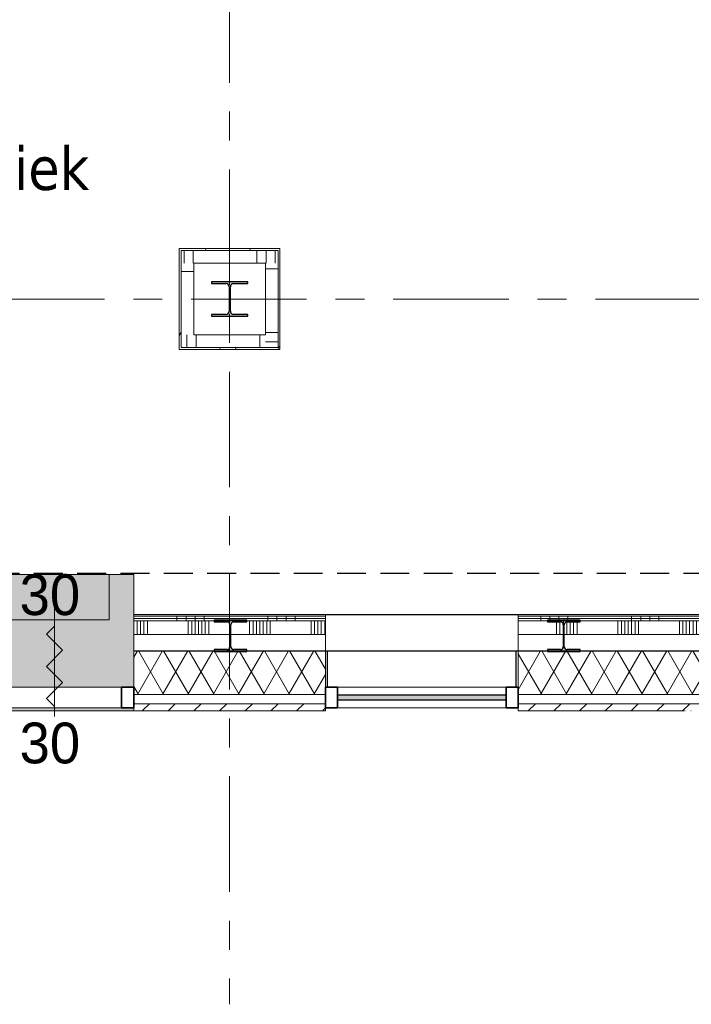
# Model space of a CAD drawing. Extents: x 2744 to 57639, y 3641 to 38820.
# Tile 139 of 179: x 47362 to 51055, y 15454 to 20863. Entities that reach past the tile are written whole.
import ezdxf

# ---------------------------------------------------------------- set-up
doc = ezdxf.new("R2010")
doc.units = 0
doc.header["$LTSCALE"] = 50
doc.linetypes.add('HIDDEN2', pattern=[4.7625, 3.175, -1.5875])
doc.linetypes.add('stramien', pattern=[22.225, 12.7, -3.175, 3.175, -3.175])
doc.layers.get('0').update_dxf_attribs({"linetype": 'CONTINUOUS'})
for name, color, linetype, lineweight in [('A-ANNO-NOTE', 8, 'CONTINUOUS', 18), ('A-AREA-IDEN', 8, 'CONTINUOUS', 18), ('A-FLOR-OTLN', 8, 'CONTINUOUS', 18), ('A-FLOR-PATT', 8, 'CONTINUOUS', 18), ('A-GENM', 8, 'CONTINUOUS', 18), ('A-GLAZ', 8, 'CONTINUOUS', 25), ('A-GLAZ-CWMG', 8, 'CONTINUOUS', 18), ('A-WALL', 8, 'CONTINUOUS', 25), ('A-WALL-PATT', 8, 'CONTINUOUS', 50), ('I-WALL', 8, 'CONTINUOUS', 25), ('S-COLS', 8, 'CONTINUOUS', 18), ('S-GRID', 8, 'CONTINUOUS', 18)]:
    doc.layers.add(name, color=color, linetype=linetype, lineweight=lineweight)
doc.styles.add('Frutiger_5', font='txt', dxfattribs={"height": 2.238861})
doc.styles.add('Tahoma_1', font='TAHOMA.TTF', dxfattribs={"height": 238.040123})
pattern_1 = [(270, (48876.6, 17595.2), (500, 2e-12), []), (270, (48826.6, 17595.2), (500, 2e-12), []), (270, (48776.6, 17595.2), (500, 2e-12), []), (270, (48726.6, 17595.2), (500, 2e-12), [])]

# ---------------------------------------------------------------- blocks, each defined once
blk = doc.blocks.new('10844_ABT model nieuw_export 08-11-2012_rvt-1-Plotview 4e Verdieping - schaal 1 op 100')
at = {"layer": 'S-COLS', "lineweight": 5}
for points in [[(48617.5, 19233.2), (48617.5, 19243.2), (48538.8, 19243.2), (48526, 19248.5), (48520.8, 19261.2), (48520.8, 19395.2), (48526, 19407.9), (48538.8, 19413.2), (48617.5, 19413.2), (48617.5, 19423.2), (48417.5, 19423.2), (48417.5, 19413.2), (48496.3, 19413.2), (48509, 19407.9), (48514.3, 19395.2), (48514.3, 19261.2), (48509, 19248.5), (48496.3, 19243.2), (48417.5, 19243.2), (48417.5, 19233.2)], [(48430.8, 17392.7), (48610.8, 17392.7), (48610.8, 17402.2), (48538.8, 17402.2), (48528.2, 17406.6), (48523.8, 17417.2), (48523.8, 17539.2), (48528.2, 17549.8), (48538.8, 17554.2), (48610.8, 17554.2), (48610.8, 17563.7), (48430.8, 17563.7), (48430.8, 17554.2), (48502.8, 17554.2), (48513.4, 17549.8), (48517.8, 17539.2), (48517.8, 17417.2), (48513.4, 17406.6), (48502.8, 17402.2), (48430.8, 17402.2)], [(50443.8, 17392.7), (50443.8, 17402.2), (50371.8, 17402.2), (50361.2, 17406.6), (50356.8, 17417.2), (50356.8, 17539.2), (50361.2, 17549.8), (50371.8, 17554.2), (50443.8, 17554.2), (50443.8, 17563.7), (50263.8, 17563.7), (50263.8, 17554.2), (50335.8, 17554.2), (50346.4, 17549.8), (50350.8, 17539.2), (50350.8, 17417.2), (50346.4, 17406.6), (50335.8, 17402.2), (50263.8, 17402.2), (50263.8, 17392.7)]]:
    blk.add_hatch(color=256, dxfattribs=at).paths.add_polyline_path(points, flags=0)
at = {"layer": 'S-COLS', "color": 0, "lineweight": 25}
for p, q in [((48617.5, 19423.2), (48417.5, 19423.2)), ((48417.5, 19423.2), (48417.5, 19413.2)), ((48617.5, 19413.2), (48617.5, 19423.2)), ((48417.5, 19413.2), (48496.3, 19413.2)), ((48514.3, 19395.2), (48514.3, 19261.2)), ((48520.8, 19261.2), (48520.8, 19395.2)), ((48538.8, 19413.2), (48617.5, 19413.2)), ((48496.3, 19243.2), (48417.5, 19243.2)), ((48417.5, 19243.2), (48417.5, 19233.2)), ((48417.5, 19233.2), (48617.5, 19233.2)), ((48617.5, 19243.2), (48538.8, 19243.2)), ((48617.5, 19233.2), (48617.5, 19243.2)), ((48610.8, 17563.7), (48430.8, 17563.7)), ((48430.8, 17563.7), (48430.8, 17554.2)), ((48430.8, 17554.2), (48502.8, 17554.2)), ((48517.8, 17539.2), (48517.8, 17417.2)), ((48523.8, 17417.2), (48523.8, 17539.2)), ((48538.8, 17554.2), (48610.8, 17554.2)), ((48610.8, 17554.2), (48610.8, 17563.7)), ((50443.8, 17563.7), (50263.8, 17563.7)), ((50263.8, 17563.7), (50263.8, 17554.2)), ((50263.8, 17554.2), (50335.8, 17554.2)), ((50350.8, 17539.2), (50350.8, 17417.2)), ((50356.8, 17417.2), (50356.8, 17539.2)), ((50371.8, 17554.2), (50443.8, 17554.2)), ((50443.8, 17554.2), (50443.8, 17563.7)), ((48430.8, 17402.2), (48430.8, 17392.7)), ((48502.8, 17402.2), (48430.8, 17402.2)), ((48430.8, 17392.7), (48610.8, 17392.7)), ((48610.8, 17402.2), (48538.8, 17402.2)), ((48610.8, 17392.7), (48610.8, 17402.2)), ((50263.8, 17402.2), (50263.8, 17392.7)), ((50335.8, 17402.2), (50263.8, 17402.2)), ((50263.8, 17392.7), (50443.8, 17392.7)), ((50443.8, 17402.2), (50371.8, 17402.2)), ((50443.8, 17392.7), (50443.8, 17402.2))]:
    blk.add_line(p, q, dxfattribs=at)
for centre, radius, start, end in [((48496.3, 19395.2), 18, 0, 90), ((48538.8, 19395.2), 18, 90, 180), ((48496.3, 19261.2), 18, 270, 0), ((48538.8, 19261.2), 18, 180, 270), ((48502.8, 17539.2), 15, 0, 90), ((48538.8, 17539.2), 15, 90, 180), ((50335.8, 17539.2), 15, 0, 90), ((50371.8, 17539.2), 15, 90, 180), ((48502.8, 17417.2), 15, 270, 0), ((48538.8, 17417.2), 15, 180, 270), ((50335.8, 17417.2), 15, 270, 0), ((50371.8, 17417.2), 15, 180, 270)]:
    blk.add_arc(centre, radius, start, end, dxfattribs=at)
blk = doc.blocks.new('23_KU_hellingbaan en trapje luchtbrug1 - 23_KU_hellingbaan en trapje luchtbrug-1000597-Plotview 4e Verdieping - schaal 1 op 100')
at = {"layer": 'A-FLOR-PATT'}
h = blk.add_hatch(color=256, dxfattribs=at)
h.paths.add_polyline_path([(47989.6, 17065.2), (47989.6, 17082.2), (46320.6, 17082.2), (46320.6, 17065.2), (47922.6, 17065.2)], flags=0)
h.paths.add_polyline_path([(47492.4, 17196.2), (47989.6, 17196.2), (47989.6, 17814.2), (47855.1, 17814.2), (47855.1, 17565.2), (46470.9, 17565.2), (46470.9, 17814.2), (46320.6, 17814.2), (46320.6, 17196.2), (47173.1, 17196.2)], flags=0)
blk.add_hatch(color=256, dxfattribs=at).paths.add_polyline_path([(47855.1, 17565.2), (47855.1, 17814.2), (47237.9, 17814.2), (47235.5, 17795.3), (47228, 17777.2), (47216, 17761.7), (47200.5, 17749.8), (47182.4, 17742.3), (47163, 17739.7), (47143.6, 17742.3), (47125.5, 17749.8), (47110, 17761.7), (47098.1, 17777.2), (47090.6, 17795.3), (47088, 17814.2), (46470.9, 17814.2), (46470.9, 17565.2), (47487.9, 17565.2)], flags=0)
at = {"layer": 'A-FLOR-OTLN'}
for p, q in [((46470.9, 17814.2), (46320.6, 17814.2)), ((46320.6, 17814.2), (46320.6, 17595.2)), ((46470.9, 17565.2), (46470.9, 17814.2)), ((46470.9, 17814.2), (47088.2, 17814.2)), ((47237.9, 17814.2), (47855.1, 17814.2)), ((47989.6, 17814.2), (47855.1, 17814.2)), ((47855.1, 17814.2), (47855.1, 17565.2)), ((47989.6, 17595.2), (47989.6, 17814.2)), ((47855.1, 17565.2), (46470.9, 17565.2)), ((46320.6, 17065.2), (46470.9, 17065.2)), ((46470.9, 17065.2), (47855.1, 17065.2)), ((47855.1, 17065.2), (47989.6, 17065.2))]:
    blk.add_line(p, q, dxfattribs=at)
blk = doc.blocks.new('42_KA leemstuc betonkolomafwerking - Type-V37-Plotview 4e Verdieping - schaal 1 op 100')
at = {"layer": 'A-GENM'}
h = blk.add_hatch(dxfattribs=at)
h.set_pattern_fill('FP_134', color=256, style=0, pattern_type=2)
h.set_pattern_definition([(0, (-48516.6, -19328.2), (406.4, 101.6), [33.528, -271.272, 33.528, -1896.872]), (0, (-48516.6, -19328.2), (406.4, 101.6), [-338.328, -271.272, 33.528, -576.072, -1016]), (0, (-48516.6, -19328.2), (406.4, 101.6), [-1219.2, 33.528, -271.272, 33.528, -677.672]), (0, (-48516.6, -19328.2), (406.4, 101.6), [-1557.528, -169.672, 33.528, -474.472]), (120, (-48364.2, -19277.4), (-291.18818, 301.15272), [33.528, -271.272, 33.528, -1896.872]), (120, (-48364.2, -19277.4), (-291.18818, 301.15272), [-338.328, -271.272, 33.528, -576.072, -1016]), (120, (-48364.2, -19277.4), (-291.18818, 301.15272), [-1219.2, 33.528, -271.272, 33.528, -677.672]), (120, (-48364.2, -19277.4), (-291.18818, 301.15272), [-1557.528, -169.672, 33.528, -474.472]), (240, (-48313.4, -19074.2), (-115.21182, -402.75272), [33.528, -271.272, 33.528, -1896.872]), (240, (-48313.4, -19074.2), (-115.21182, -402.75272), [-338.328, -271.272, 33.528, -576.072, -1016]), (240, (-48313.4, -19074.2), (-115.21182, -402.75272), [-1219.2, 33.528, -271.272, 33.528, -677.672]), (240, (-48313.4, -19074.2), (-115.21182, -402.75272), [-1557.528, -169.672, 33.528, -474.472])])
h.paths.add_polyline_path([(277, -277), (277, 277), (-277, 277), (-277, -277)], flags=0)
h.paths.add_polyline_path([(267, -267), (-267, -267), (-267, 267), (267, 267), (267, -125.1)], flags=0)
for p, q in [((277, 277), (-277, 277)), ((-277, 277), (-277, -277)), ((277, -277), (277, 277)), ((-267, 267), (267, 267)), ((-267, -267), (-267, 267)), ((267, 267), (267, -267)), ((267, -267), (-267, -267)), ((-277, -277), (277, -277))]:
    blk.add_line(p, q, dxfattribs=at)
blk = doc.blocks.new('Rectangular Mullion - 30_3B_rechthoek-12381452-Plotview 4e Verdieping - schaal 1 op 100')
at = {"layer": 'A-GLAZ-CWMG', "lineweight": 35}
for p, q in [((-67, 57), (0, 57)), ((-67, -57), (-67, 57)), ((0, 57), (0, -57)), ((0, -57), (-67, -57))]:
    blk.add_line(p, q, dxfattribs=at)
blk = doc.blocks.new('System Panel - 31_3B_glas-12381428-Plotview 4e Verdieping - schaal 1 op 100')
at = {"layer": 'A-GLAZ', "lineweight": 18}
blk.add_hatch(color=256, dxfattribs=at).paths.add_polyline_path([(463, -12.5), (463, 12.5), (-463, 12.5), (-463, -12.5), (-189.9, -12.5)], flags=0)
at = {"layer": 'A-GLAZ'}
for p, q in [((463, 12.5), (-463, 12.5)), ((-463, 12.5), (-463, -12.5)), ((463, -12.5), (463, 12.5)), ((-463, -12.5), (463, -12.5))]:
    blk.add_line(p, q, dxfattribs=at)
blk = doc.blocks.new('Rectangular Mullion - 30_3B_rechthoek-7655491-Plotview 4e Verdieping - schaal 1 op 100')
at = {"layer": 'A-GLAZ-CWMG'}
for p, q in [((50036.6, 17196.2), (49110.6, 17196.2)), ((50036.6, 17082.2), (49110.6, 17082.2))]:
    blk.add_line(p, q, dxfattribs=at)
blk = doc.blocks.new('Rectangular Mullion - 30_3B_rechthoek-V66-Plotview 4e Verdieping - schaal 1 op 100')
at = {"layer": 'A-GLAZ-CWMG', "lineweight": 35}
for p, q in [((-67, 57), (0, 57)), ((-67, -57), (-67, 57)), ((0, 57), (0, -57)), ((0, -57), (-67, -57))]:
    blk.add_line(p, q, dxfattribs=at)
blk = doc.blocks.new('Rectangular Mullion - 30_3B_rechthoek-V67-Plotview 4e Verdieping - schaal 1 op 100')
at = {"layer": 'A-GLAZ-CWMG', "lineweight": 35}
for p, q in [((0, 57), (-67, 57)), ((-67, 57), (-67, -57)), ((0, -57), (0, 57)), ((-67, -57), (0, -57))]:
    blk.add_line(p, q, dxfattribs=at)
blk = doc.blocks.new('Rectangular Mullion - 30_3B_rechthoek-12303931-Plotview 4e Verdieping - schaal 1 op 100')
at = {"layer": 'A-GLAZ-CWMG'}
for p, q in [((47922.6, 17196.2), (47173.1, 17196.2)), ((47922.6, 17082.2), (47173.1, 17082.2))]:
    blk.add_line(p, q, dxfattribs=at)
blk = doc.blocks.new('65_KU_symbool 30m zelfsluitend - 65_KU_symbool 30m zelfsluitend-3668478-Plotview 4e Verdieping - schaal 1 op 100')
at = {"layer": 'A-ANNO-NOTE'}
for p, q in [((0, 2.75), (0, -3.447)), ((0, 2.21), (0.442, 1.768)), ((0.442, 1.768), (-0.442, 0.884)), ((-0.442, 0.884), (0.442, 0)), ((0.442, 0), (-0.442, -0.884)), ((-0.442, -0.884), (0.442, -1.768)), ((0.442, -1.768), (0, -2.21))]:
    blk.add_line(p, q, dxfattribs=at)
at = {"layer": 'A-ANNO-NOTE', "char_height": 2.2389, "width": 4.176, "attachment_point": 1, "rotation": 180, "line_spacing_factor": 1.017696, "style": 'Frutiger_5'}
for insert in [(1.922, 3.086), (1.922, -5.059)]:
    blk.add_mtext('30', dxfattribs=dict(at, insert=insert))
blk = doc.blocks.new('Onderlegger 4e verdieping')
at = {"layer": 'A-WALL-PATT', "lineweight": 18}
h = blk.add_hatch(dxfattribs=at)
h.set_pattern_fill('FP_114', color=256, angle=-270, style=0, pattern_type=2)
h.set_pattern_definition([(270, (48316.6, 19595.2), (500, 3e-14), []), (270, (48266.6, 19595.2), (500, 3e-14), []), (270, (48216.6, 19595.2), (500, 3e-14), []), (270, (48166.6, 19595.2), (500, 3e-14), [])])
h.paths.add_polyline_path([(48713.6, 19525.2), (48783.6, 19525.2), (48783.6, 19595.2), (48249.6, 19595.2), (48249.6, 19525.2), (48319.6, 19525.2)], flags=0)
h = blk.add_hatch(dxfattribs=at)
h.set_pattern_fill('FP_117', color=256, angle=90, style=0, pattern_type=2)
h.set_pattern_definition([(0, (48249.6, 19128.2), (0, 500), []), (0, (48249.6, 19078.2), (0, 500), []), (0, (48249.6, 19028.2), (0, 500), []), (0, (48249.6, 18978.2), (0, 500), [])])
h.paths.add_polyline_path([(48319.6, 19131.2), (48319.6, 19525.2), (48249.6, 19525.2), (48249.6, 19131.2)], flags=0)
h = blk.add_hatch(dxfattribs=at)
h.set_pattern_fill('FP_115', color=256, angle=90, style=0, pattern_type=2)
h.set_pattern_definition([(180, (48783.6, 19493.2), (-6e-14, -500), []), (180, (48783.6, 19543.2), (-6e-14, -500), []), (180, (48783.6, 19593.2), (-6e-14, -500), []), (180, (48783.6, 19643.2), (-6e-14, -500), [])])
h.paths.add_polyline_path([(48783.6, 19061.2), (48783.6, 19525.2), (48713.6, 19525.2), (48713.6, 19061.2)], flags=0)
h = blk.add_hatch(dxfattribs=at)
h.set_pattern_fill('FP_116', color=256, angle=90, style=0, pattern_type=2)
h.set_pattern_definition([(90, (48681.6, 19061.2), (-500, 3e-14), []), (90, (48731.6, 19061.2), (-500, 3e-14), []), (90, (48781.6, 19061.2), (-500, 3e-14), []), (90, (48831.6, 19061.2), (-500, 3e-14), [])])
h.paths.add_polyline_path([(48713.6, 19061.2), (48713.6, 19131.2), (48249.6, 19131.2), (48249.6, 19061.2)], flags=0)
at = {"layer": 'A-WALL-PATT', "lineweight": 5}
h = blk.add_hatch(color=256, dxfattribs=at)
h.paths.add_polyline_path([(54306.6, 17585.2), (54306.6, 17595.2), (50103.6, 17595.2), (50103.6, 17585.2), (54123.2, 17585.2)], flags=0)
h.paths.add_polyline_path([(47989.6, 17585.2), (49043.6, 17585.2), (49043.6, 17595.2), (47989.6, 17595.2)], flags=0)
h.paths.add_polyline_path([(46224, 17585.2), (46320.6, 17585.2), (46320.6, 17595.2), (45266.6, 17595.2), (45266.6, 17585.2), (45592, 17585.2)], flags=0)
at = {"layer": 'A-WALL-PATT', "lineweight": 18}
h = blk.add_hatch(dxfattribs=at)
h.set_pattern_fill('FP_252', color=256, angle=-270, style=0, pattern_type=2)
h.set_pattern_definition(pattern_1)
h.paths.add_polyline_path([(54326.6, 17572.7), (54326.6, 17585.2), (50103.6, 17585.2), (50103.6, 17572.7), (54123.2, 17572.7)], flags=0)
h.paths.add_polyline_path([(47989.6, 17572.7), (49043.6, 17572.7), (49043.6, 17585.2), (47989.6, 17585.2)], flags=0)
h.paths.add_polyline_path([(45592, 17572.7), (46320.6, 17572.7), (46320.6, 17585.2), (45266.6, 17585.2), (45266.6, 17572.7)], flags=0)
h = blk.add_hatch(dxfattribs=at)
h.set_pattern_fill('FP_252', color=256, angle=-270, style=0, pattern_type=2)
h.set_pattern_definition(pattern_1)
h.paths.add_polyline_path([(54326.6, 17560.2), (54326.6, 17572.7), (50103.6, 17572.7), (50103.6, 17560.2), (54123.2, 17560.2)], flags=0)
h.paths.add_polyline_path([(49043.6, 17560.2), (49043.6, 17572.7), (47989.6, 17572.7), (47989.6, 17560.2), (48119.8, 17560.2)], flags=0)
h.paths.add_polyline_path([(46224, 17560.2), (46320.6, 17560.2), (46320.6, 17572.7), (45266.6, 17572.7), (45266.6, 17560.2), (45592, 17560.2)], flags=0)
h = blk.add_hatch(dxfattribs=at)
h.set_pattern_fill('FP_253', color=256, angle=-270, style=0, pattern_type=2)
h.set_pattern_definition([(270, (49076.6, 17595.2), (337.5, 1e-12), []), (270, (49057.85, 17595.2), (337.5, 1e-12), []), (270, (49039.1, 17595.2), (337.5, 1e-12), []), (270, (49020.35, 17595.2), (337.5, 1e-12), []), (270, (49001.6, 17595.2), (337.5, 1e-12), []), (270, (48982.85, 17595.2), (337.5, 1e-12), []), (270, (48964.1, 17595.2), (337.5, 1e-12), [])])
h.paths.add_polyline_path([(54596.6, 17485.2), (54596.6, 17560.2), (50103.6, 17560.2), (50103.6, 17485.2), (54439.2, 17485.2)], flags=0)
h.paths.add_polyline_path([(47989.6, 17485.2), (49043.6, 17485.2), (49043.6, 17560.2), (47989.6, 17560.2)], flags=0)
h.paths.add_polyline_path([(45592, 17485.2), (46320.6, 17485.2), (46320.6, 17560.2), (45266.6, 17560.2), (45266.6, 17485.2)], flags=0)
h = blk.add_hatch(dxfattribs=at)
h.set_pattern_fill('FP_419', color=256, angle=60, style=0, pattern_type=2)
h.set_pattern_definition([(60, (0, 0), (-103.92305, 60), []), (120, (0, 0), (-103.92305, -60), [])])
h.paths.add_polyline_path([(54439.2, 17155.2), (54596.6, 17155.2), (54596.6, 17395.2), (50103.6, 17395.2), (50103.6, 17155.2), (54436.6, 17155.2)], flags=0)
h.paths.add_polyline_path([(49043.6, 17155.2), (49043.6, 17395.2), (47989.6, 17395.2), (47989.6, 17155.2), (48119.8, 17155.2)], flags=0)
h.paths.add_polyline_path([(46320.6, 17155.2), (46320.6, 17395.2), (45266.6, 17395.2), (45266.6, 17155.2), (45592, 17155.2)], flags=0)
h.paths.add_polyline_path([(41686.6, 17155.2), (41686.6, 17395.2), (36786.6, 17395.2), (36786.6, 17155.2), (40536.5, 17155.2)], flags=0)
h.paths.add_polyline_path([(43721.6, 17155.2), (43721.6, 17395.2), (42746.6, 17395.2), (42746.6, 17155.2), (43064.3, 17155.2)], flags=0)
h = blk.add_hatch(dxfattribs=at)
h.set_pattern_fill('FP_417', color=256, style=0, pattern_type=2)
h.set_pattern_definition([(45, (0, 0), (-70.71068, 70.71068), [])])
h.paths.add_polyline_path([(53807.3, 17065.2), (54436.6, 17065.2), (54436.6, 17082.2), (54596.6, 17082.2), (54596.6, 17105.2), (50103.6, 17105.2), (50103.6, 17065.2), (51016.6, 17065.2), (51016.6, 17072.2), (51056.6, 17072.2), (51056.6, 17065.2), (53175.3, 17065.2)], flags=0)
h.paths.add_polyline_path([(51021.6, 17065.2), (51021.6, 17067.2), (51051.6, 17067.2), (51051.6, 17065.2), (51053.6, 17065.2), (51053.6, 17069.2), (51019.6, 17069.2), (51019.6, 17065.2)], flags=0)
h.paths.add_polyline_path([(49043.6, 17065.2), (49043.6, 17105.2), (47989.6, 17105.2), (47989.6, 17065.2), (48119.8, 17065.2)], flags=0)
h.paths.add_polyline_path([(46320.6, 17065.2), (46320.6, 17105.2), (45266.6, 17105.2), (45266.6, 17065.2), (45592, 17065.2)], flags=0)
h.paths.add_polyline_path([(40536.5, 17065.2), (41686.6, 17065.2), (41686.6, 17105.2), (36786.6, 17105.2), (36786.6, 17065.2), (40312.6, 17065.2), (40312.6, 17072.2), (40352.6, 17072.2), (40352.6, 17065.2)], flags=0)
h.paths.add_polyline_path([(42746.6, 17065.2), (43721.6, 17065.2), (43721.6, 17105.2), (42746.6, 17105.2)], flags=0)
h.paths.add_polyline_path([(40349.6, 17065.2), (40349.6, 17069.2), (40315.6, 17069.2), (40315.6, 17065.2), (40317.6, 17065.2), (40317.6, 17067.2), (40347.6, 17067.2), (40347.6, 17065.2)], flags=0)
at = {"layer": 'A-WALL', "lineweight": 18}
for p, q in [((49043.6, 17395.2), (47989.6, 17395.2)), ((47989.6, 17395.2), (47989.6, 17065.2)), ((49043.6, 17065.2), (49043.6, 17395.2)), ((54596.6, 17395.2), (50103.6, 17395.2)), ((50103.6, 17395.2), (50103.6, 17065.2)), ((49043.6, 17155.2), (47989.6, 17155.2)), ((54596.6, 17155.2), (50103.6, 17155.2)), ((49043.6, 17105.2), (47989.6, 17105.2)), ((54596.6, 17105.2), (50103.6, 17105.2)), ((47989.6, 17065.2), (49043.6, 17065.2)), ((50103.6, 17065.2), (51016.6, 17065.2)), ((51019.6, 17065.2), (51021.6, 17065.2)), ((51051.6, 17065.2), (51053.6, 17065.2))]:
    blk.add_line(p, q, dxfattribs=at)
at = {"layer": 'A-WALL'}
for p, q in [((49054.6, 17196.2), (49054.6, 17393.2)), ((50089.6, 17393.2), (50089.6, 17196.2))]:
    blk.add_line(p, q, dxfattribs=at)
at = {"layer": 'I-WALL', "lineweight": 18}
for p, q in [((48783.6, 19595.2), (48249.6, 19595.2)), ((48249.6, 19595.2), (48249.6, 19061.2)), ((48783.6, 19061.2), (48783.6, 19595.2)), ((48319.6, 19525.2), (48713.6, 19525.2)), ((48319.6, 19131.2), (48319.6, 19525.2)), ((48713.6, 19525.2), (48713.6, 19131.2)), ((48713.6, 19131.2), (48319.6, 19131.2)), ((48249.6, 19061.2), (48783.6, 19061.2)), ((49043.6, 17595.2), (47989.6, 17595.2)), ((47989.6, 17595.2), (47989.6, 17395.2)), ((49043.6, 17585.2), (47989.6, 17585.2)), ((49043.6, 17395.2), (49043.6, 17595.2)), ((54306.6, 17595.2), (50103.6, 17595.2)), ((50103.6, 17595.2), (50103.6, 17395.2)), ((54326.6, 17585.2), (50103.6, 17585.2)), ((49043.6, 17572.7), (47989.6, 17572.7)), ((49043.6, 17560.2), (47989.6, 17560.2)), ((54326.6, 17572.7), (50103.6, 17572.7)), ((54596.6, 17560.2), (50103.6, 17560.2)), ((49043.6, 17485.2), (47989.6, 17485.2)), ((54596.6, 17485.2), (50103.6, 17485.2)), ((47989.6, 17393.2), (49043.6, 17393.2)), ((50103.6, 17393.2), (54436.6, 17393.2))]:
    blk.add_line(p, q, dxfattribs=at)
at = {"layer": 'I-WALL'}
for p, q in [((49043.6, 17595.2), (50103.6, 17595.2)), ((50103.6, 17393.2), (49043.6, 17393.2))]:
    blk.add_line(p, q, dxfattribs=at)
at = {"layer": 'S-GRID', "linetype": 'stramien'}
for p, q in [((48516.6, 37820.1), (48516.6, 15453.9)), ((2743.8, 19328.2), (56270.4, 19328.2))]:
    blk.add_line(p, q, dxfattribs=at)
at = {"lineweight": 5}
blk.add_blockref('10844_ABT model nieuw_export 08-11-2012_rvt-1-Plotview 4e Verdieping - schaal 1 op 100', (0, 0), dxfattribs=at)
at = {"layer": 'A-ANNO-NOTE', "xscale": 100, "yscale": 100, "zscale": 100, "rotation": 180}
blk.add_blockref('65_KU_symbool 30m zelfsluitend - 65_KU_symbool 30m zelfsluitend-3668478-Plotview 4e Verdieping - schaal 1 op 100', (47554.1, 17310), dxfattribs=at)
at = {"layer": 'A-FLOR-OTLN'}
blk.add_blockref('23_KU_hellingbaan en trapje luchtbrug1 - 23_KU_hellingbaan en trapje luchtbrug-1000597-Plotview 4e Verdieping - schaal 1 op 100', (0, 0), dxfattribs=at)
at = {"layer": 'A-GENM'}
blk.add_blockref('42_KA leemstuc betonkolomafwerking - Type-V37-Plotview 4e Verdieping - schaal 1 op 100', (48516.6, 19328.2), dxfattribs=at)
at = {"layer": 'A-GLAZ', "lineweight": 18}
blk.add_blockref('System Panel - 31_3B_glas-12381428-Plotview 4e Verdieping - schaal 1 op 100', (49573.6, 17139.2), dxfattribs=at)
at = {"layer": 'A-GLAZ-CWMG'}
for name in ['Rectangular Mullion - 30_3B_rechthoek-12303931-Plotview 4e Verdieping - schaal 1 op 100', 'Rectangular Mullion - 30_3B_rechthoek-7655491-Plotview 4e Verdieping - schaal 1 op 100']:
    blk.add_blockref(name, (0, 0), dxfattribs=at)
at = {"layer": 'A-GLAZ-CWMG', "extrusion": (0, 0, -1), "rotation": 180}
for name, p in [('Rectangular Mullion - 30_3B_rechthoek-12381452-Plotview 4e Verdieping - schaal 1 op 100', (-47989.6, 17139.2)), ('Rectangular Mullion - 30_3B_rechthoek-V66-Plotview 4e Verdieping - schaal 1 op 100', (-50103.6, 17139.2))]:
    blk.add_blockref(name, p, dxfattribs=at)
at = {"layer": 'A-GLAZ-CWMG', "rotation": 180}
blk.add_blockref('Rectangular Mullion - 30_3B_rechthoek-V67-Plotview 4e Verdieping - schaal 1 op 100', (49043.6, 17139.2), dxfattribs=at)
at = {"layer": 'A-AREA-IDEN', "insert": (46778.3, 20165.3), "char_height": 238.04, "width": 2367, "attachment_point": 2, "line_spacing_factor": 1.000232, "style": 'Tahoma_1'}
blk.add_mtext('Trap techniek\\P3 m²', dxfattribs=at)

msp = doc.modelspace()

# ---------------------------------------------------------------- linework, layer by layer
at = {"color": 254, "linetype": 'HIDDEN2'}
msp.add_line((53790.6, 17820.2), (43716.6, 17820.2), dxfattribs=at)

# ---------------------------------------------------------------- block references
msp.add_blockref('Onderlegger 4e verdieping', (0, 0))

doc.saveas('drawing.dxf')
